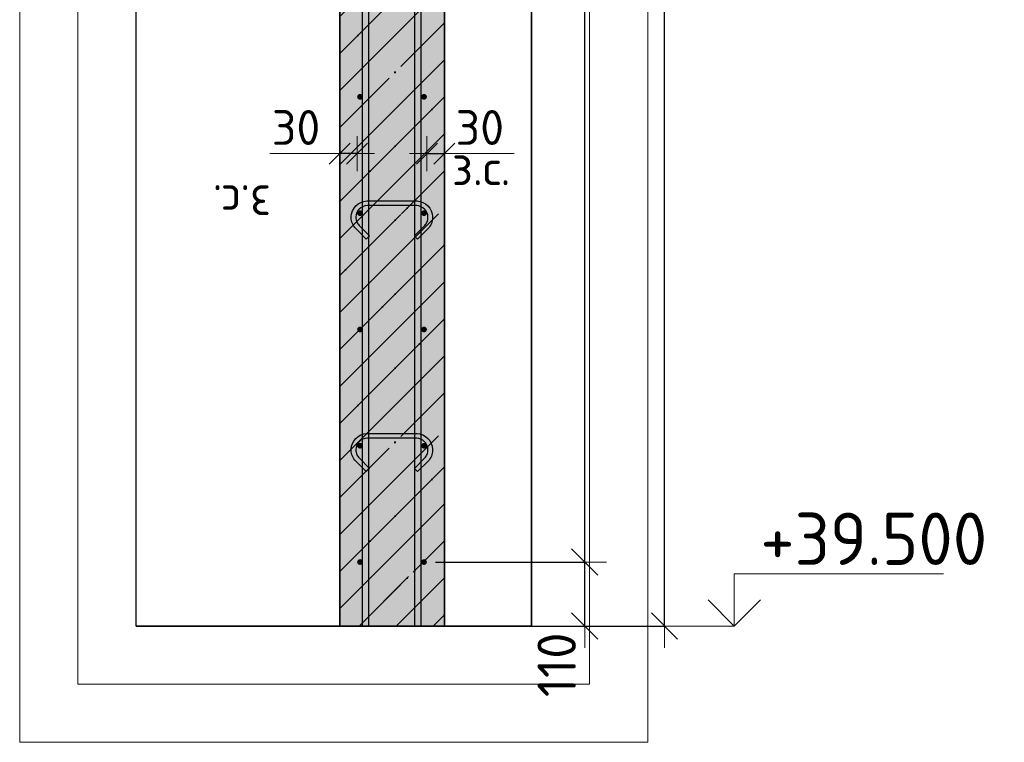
# Model space of a CAD drawing. Header units: millimetres. Extents: x 6386 to 94758, y 48049 to 71352.
# Tile 34 of 38: x 93065 to 94758, y 48137 to 49380. Entities that reach past the tile are written whole.
import ezdxf

# ---------------------------------------------------------------- set-up
doc = ezdxf.new("R2010")
doc.units = ezdxf.units.MM
doc.header["$PDMODE"] = 65
doc.linetypes.add('______11', pattern=[150, 120, -15, 0, -15])
doc.linetypes.add('______5', pattern=[330, 240, -30, 30, -30])
for name, color, linetype, lineweight in [('Standard', 7, 'Continuous', 25), ('Арм.стержн. вертикальными 1', 22, 'Continuous', 35), ('Арм.стержн.горизонт. 1', 180, 'Continuous', 35), ('Высотная отметки_ общее', 7, 'Continuous', 13), ('Размерная линия_ общее', 7, 'Continuous', 13), ('Размерная линия_ общее_1', 7, 'Continuous', 13)]:
    doc.layers.add(name, color=color, linetype=linetype, lineweight=lineweight)
doc.layers.add('Арм.стержн.Стяжки', color=7, linetype='Continuous', lineweight=35, true_color=0x501e0f)
doc.styles.add('ISOCPEUR', font='ISOCPEUR')
doc.dimstyles.new('DIMSTYLE_13', dxfattribs={"dimtxt": 60, "dimasz": 60, "dimexe": 0, "dimexo": 0.001, "dimgap": 30, "dimtad": 2, "dimdec": 0, "dimrnd": 5, "dimzin": 12, "dimdsep": 46, "dimtxsty": 'ISOCPEUR', "dimblk1": 'ALL_ML_STRICH', "dimblk2": 'ALL_ML_STRICH', "dimsah": 1, "dimcen": 0, "dimse1": 1, "dimse2": 1, "dimclrd": 7, "dimclre": 256, "dimclrt": 7, "dimadec": 0, "dimazin": 0, "dimtfac": 1, "dimtdec": 0, "dimtix": 1, "dimtmove": 2, "dimatfit": 3, "dimfxl": 0, "dimtvp": 1.2, "dimtzin": 0, "dimlwd": 0, "dimlwe": -3, "dimarcsym": 0})
doc.dimstyles.new('DIMSTYLE_3', dxfattribs={"dimtxt": 66, "dimasz": 75, "dimexe": 0, "dimexo": 0, "dimgap": 33, "dimtad": 2, "dimdec": 0, "dimrnd": 5, "dimzin": 12, "dimdsep": 46, "dimtxsty": 'ISOCPEUR', "dimblk1": 'ALL_ML_STRICH', "dimblk2": 'ALL_ML_STRICH', "dimsah": 1, "dimcen": 0, "dimclrd": 7, "dimclre": 256, "dimclrt": 7, "dimadec": 0, "dimazin": 0, "dimtfac": 1, "dimtdec": 0, "dimtix": 1, "dimtmove": 2, "dimatfit": 3, "dimfxl": 0, "dimtvp": 1.2, "dimtzin": 0, "dimlwd": 0, "dimlwe": -3, "dimarcsym": 0})
doc.dimstyles.new('DIMSTYLE_7', dxfattribs={"dimtxt": 66, "dimasz": 75, "dimexe": 0, "dimexo": 0, "dimgap": 33, "dimtad": 2, "dimdec": 0, "dimrnd": 5, "dimzin": 12, "dimdsep": 46, "dimtxsty": 'ISOCPEUR', "dimblk1": 'ALL_ML_STRICH', "dimblk2": 'ALL_ML_STRICH', "dimsah": 1, "dimcen": 0, "dimclrd": 7, "dimclre": 256, "dimclrt": 7, "dimadec": 0, "dimazin": 0, "dimtfac": 1, "dimtdec": 0, "dimtix": 1, "dimtmove": 2, "dimatfit": 3, "dimfxl": 0, "dimtzin": 0, "dimlwd": 0, "dimlwe": -3, "dimarcsym": 0})

# ---------------------------------------------------------------- blocks, each defined once
blk = doc.blocks.new('ALL_ML_STRICH')
at = {"color": 0, "linetype": 'ByBlock', "lineweight": -2}
for p, q in [((0, -0.5), (0, 0.5)), ((-0.3, -0.3), (0.3, 0.3)), ((-1, 0), (0.5, 0))]:
    blk.add_line(p, q, dxfattribs=at)
blk = doc.blocks.new('*D97')
at = {"layer": 'DEFPOINTS', "color": 7, "linetype": 'Continuous', "lineweight": 13, "transparency": 33554687}
for p in [(93764.8, 49149.4), (93764.8, 49140.7), (93794.8, 49140.7)]:
    blk.add_point(p, dxfattribs=at)
at = {"layer": 'Размерная линия_ общее_1', "color": 7, "linetype": 'Continuous', "lineweight": -2, "transparency": 33554687}
blk.add_line((93764.8, 49149.4), (93794.8, 49149.4), dxfattribs=at)
at = {"layer": 'Размерная линия_ общее_1', "color": 7, "linetype": 'Continuous', "lineweight": 13, "transparency": 33554687, "xscale": 60, "yscale": 60, "zscale": 60, "rotation": 180}
blk.add_blockref('ALL_ML_STRICH', (93764.8, 49149.4), dxfattribs=at)
at = {"layer": 'Размерная линия_ общее_1', "color": 7, "linetype": 'Continuous', "lineweight": 13, "transparency": 33554687, "xscale": 60, "yscale": 60, "zscale": 60}
blk.add_blockref('ALL_ML_STRICH', (93794.8, 49149.4), dxfattribs=at)
at = {"layer": 'Размерная линия_ общее_1', "color": 7, "linetype": 'Continuous', "lineweight": 13, "transparency": 33554687, "insert": (93855.8, 49194.4), "char_height": 60, "width": 120, "attachment_point": 5, "style": 'ISOCPEUR'}
blk.add_mtext('\\A1;{30}', dxfattribs=at)
at = {"layer": 'Размерная линия_ общее_1', "color": 7, "linetype": 'Continuous', "lineweight": 13, "transparency": 33554687, "insert": (93807.8, 49155.2), "char_height": 60, "width": 3, "attachment_point": 1, "line_spacing_factor": 0.60241, "style": 'ISOCPEUR'}
blk.add_mtext('з.с.', dxfattribs=at)
blk = doc.blocks.new('*D98')
at = {"layer": 'DEFPOINTS', "color": 7, "linetype": 'Continuous', "lineweight": 13, "transparency": 33554687}
for p in [(93614.8, 49140.7), (93644.8, 49149.4), (93644.8, 49140.7)]:
    blk.add_point(p, dxfattribs=at)
at = {"layer": 'Размерная линия_ общее_1', "color": 7, "linetype": 'Continuous', "lineweight": -2, "transparency": 33554687}
blk.add_line((93644.8, 49149.4), (93614.8, 49149.4), dxfattribs=at)
at = {"layer": 'Размерная линия_ общее_1', "color": 7, "linetype": 'Continuous', "lineweight": 13, "transparency": 33554687, "xscale": 60, "yscale": 60, "zscale": 60}
for p, rotation in [((93644.8, 49149.4), 360), ((93614.8, 49149.4), 180)]:
    blk.add_blockref('ALL_ML_STRICH', p, dxfattribs=dict(at, rotation=rotation))
at = {"layer": 'Размерная линия_ общее_1', "color": 7, "linetype": 'Continuous', "lineweight": 13, "transparency": 33554687, "insert": (93539.8, 49194.4), "char_height": 60, "width": 120, "attachment_point": 5, "style": 'ISOCPEUR'}
blk.add_mtext('\\A1;{30}', dxfattribs=at)
at = {"layer": 'Размерная линия_ общее_1', "color": 7, "linetype": 'Continuous', "lineweight": 13, "transparency": 33554687, "insert": (93496.8, 49035.2), "char_height": 60, "width": 3, "attachment_point": 1, "rotation": 180, "line_spacing_factor": 0.60241, "style": 'ISOCPEUR'}
blk.add_mtext('з.с.', dxfattribs=at)
blk = doc.blocks.new('*D234')
at = {"layer": 'DEFPOINTS', "color": 7, "linetype": 'Continuous', "lineweight": 13, "transparency": 33554687}
for p in [(93759.8, 48447.1), (93794.8, 48337.1), (94036.2, 48337.1)]:
    blk.add_point(p, dxfattribs=at)
at = {"layer": 'Размерная линия_ общее', "color": 253, "linetype": 'Continuous', "lineweight": -2, "true_color": 0xa0a0a0, "transparency": 33554687}
for p, q in [((93779.8, 48447.1), (94036.2, 48447.1)), ((93814.8, 48337.1), (94036.2, 48337.1))]:
    blk.add_line(p, q, dxfattribs=at)
at = {"layer": 'Размерная линия_ общее', "color": 7, "linetype": 'Continuous', "lineweight": -2, "transparency": 33554687}
blk.add_line((94036.2, 48337.1), (94036.2, 48447.1), dxfattribs=at)
at = {"layer": 'Размерная линия_ общее', "color": 7, "linetype": 'Continuous', "lineweight": 13, "transparency": 33554687, "xscale": 75, "yscale": 75, "zscale": 75}
for p, rotation in [((94036.2, 48447.1), 90), ((94036.2, 48337.1), 270)]:
    blk.add_blockref('ALL_ML_STRICH', p, dxfattribs=dict(at, rotation=rotation))
at = {"layer": 'Размерная линия_ общее', "color": 7, "linetype": 'Continuous', "lineweight": 13, "transparency": 33554687, "insert": (93987.9, 48270.3), "char_height": 66, "width": 198, "attachment_point": 5, "rotation": 90, "style": 'ISOCPEUR'}
blk.add_mtext('\\A1;{110}', dxfattribs=at)
blk = doc.blocks.new('*D235')
at = {"layer": 'DEFPOINTS', "color": 7, "linetype": 'Continuous', "lineweight": 13, "transparency": 33554687}
for p in [(93759.8, 52647.1), (93759.8, 48447.1), (94036.2, 48447.1)]:
    blk.add_point(p, dxfattribs=at)
at = {"layer": 'Размерная линия_ общее', "color": 253, "linetype": 'Continuous', "lineweight": -2, "true_color": 0xa0a0a0, "transparency": 33554687}
for p, q in [((93779.8, 52647.1), (94036.2, 52647.1)), ((93779.8, 48447.1), (94036.2, 48447.1))]:
    blk.add_line(p, q, dxfattribs=at)
at = {"layer": 'Размерная линия_ общее', "color": 7, "linetype": 'Continuous', "lineweight": -2, "transparency": 33554687}
blk.add_line((94036.2, 48447.1), (94036.2, 52647.1), dxfattribs=at)
at = {"layer": 'Размерная линия_ общее', "color": 7, "linetype": 'Continuous', "lineweight": 13, "transparency": 33554687, "xscale": 75, "yscale": 75, "zscale": 75}
for p, rotation in [((94036.2, 52647.1), 90), ((94036.2, 48447.1), 270)]:
    blk.add_blockref('ALL_ML_STRICH', p, dxfattribs=dict(at, rotation=rotation))
at = {"layer": 'Размерная линия_ общее', "color": 7, "linetype": 'Continuous', "lineweight": 13, "transparency": 33554687, "insert": (93955.2, 50322.1), "char_height": 66, "width": 3.3, "attachment_point": 1, "rotation": 90, "line_spacing_factor": 0.60241, "style": 'ISOCPEUR'}
blk.add_mtext('\\W0.91;21х200=4200', dxfattribs=at)
blk = doc.blocks.new('*D237')
at = {"layer": 'DEFPOINTS', "color": 7, "linetype": 'Continuous', "lineweight": 13, "transparency": 33554687}
for p in [(93794.8, 52737.1), (93794.8, 48337.1), (94173.2, 48337.1)]:
    blk.add_point(p, dxfattribs=at)
at = {"layer": 'Размерная линия_ общее', "color": 253, "linetype": 'Continuous', "lineweight": -2, "true_color": 0xa0a0a0, "transparency": 33554687}
for p, q in [((93814.8, 52737.1), (94173.2, 52737.1)), ((93814.8, 48337.1), (94173.2, 48337.1))]:
    blk.add_line(p, q, dxfattribs=at)
at = {"layer": 'Размерная линия_ общее', "color": 7, "linetype": 'Continuous', "lineweight": -2, "transparency": 33554687}
blk.add_line((94173.2, 48337.1), (94173.2, 52737.1), dxfattribs=at)
at = {"layer": 'Размерная линия_ общее', "color": 7, "linetype": 'Continuous', "lineweight": 13, "transparency": 33554687, "xscale": 75, "yscale": 75, "zscale": 75}
for p, rotation in [((94173.2, 52737.1), 90), ((94173.2, 48337.1), 270)]:
    blk.add_blockref('ALL_ML_STRICH', p, dxfattribs=dict(at, rotation=rotation))
at = {"layer": 'Размерная линия_ общее', "color": 7, "linetype": 'Continuous', "lineweight": 13, "transparency": 33554687, "insert": (94125.2, 50533.8), "char_height": 66, "width": 264, "attachment_point": 5, "rotation": 90, "style": 'ISOCPEUR'}
blk.add_mtext('\\A1;{4400}', dxfattribs=at)
blk = doc.blocks.new('COMPLEX_ELEVATIONDIM_10')
at = {"layer": 'Высотная отметки_ общее', "color": 7, "linetype": 'Continuous', "lineweight": 13, "transparency": 33554687}
for p, q in [((94293.2, 48337.1), (94293.2, 48427.1)), ((94293.2, 48427.1), (94653.2, 48427.1)), ((94293.2, 48337.1), (94248.2, 48382.1)), ((94293.2, 48337.1), (94338.2, 48382.1)), ((94293.2, 48337.1), (94293.2, 48337.1)), ((94293.2, 48337.1), (94293.2, 48337.1)), ((94293.2, 48337.1), (94293.2, 48337.1)), ((94293.2, 48337.1), (94293.2, 48337.1))]:
    blk.add_line(p, q, dxfattribs=at)
blk.add_lwpolyline([(94293.2, 48337.1), (94233.2, 48337.1), (94233.2, 48337.1), (94187, 48337.1)], dxfattribs=at)
at = {"layer": 'Высотная отметки_ общее', "color": 7, "linetype": 'Continuous', "lineweight": 13, "transparency": 33554687, "insert": (94338.2, 48442.1), "char_height": 90, "width": 447.716, "attachment_point": 7, "style": 'ISOCPEUR'}
blk.add_mtext('\\W0.96;+39.500', dxfattribs=at)

msp = doc.modelspace()

# ---------------------------------------------------------------- hatches: boundary and pattern name
at = {"layer": 'Standard', "linetype": 'Continuous', "lineweight": 35, "transparency": 33554687}
h = msp.add_hatch(dxfattribs=at)
h.set_pattern_fill('__________541', scale=30, angle=135, style=0, pattern_type=2)
h.set_pattern_definition([(225, (0, 0), (63.63961, -63.63961), [120, -15, 0, -15]), (225, (31.82, -31.82), (63.63961, -63.63961), [240, -30, 30, -30])])
h.paths.add_polyline_path([(93794.8, 52737.1), (93614.8, 52737.1), (93614.8, 48337.1), (93794.8, 48337.1)], flags=0)
at = {"layer": 'Standard', "linetype": 'Continuous', "lineweight": 35, "true_color": 0xc7c7c7, "transparency": 33554687}
msp.add_hatch(color=9, dxfattribs=at).paths.add_polyline_path([(93794.8, 52737.1), (93614.8, 52737.1), (93614.8, 48337.1), (93794.8, 48337.1)])
at = {"layer": 'Арм.стержн.горизонт. 1', "linetype": 'Continuous', "lineweight": 50, "transparency": 33554687}
for points in [[(93654.8, 49247.1), (93654.4, 49249), (93653.3, 49250.6), (93651.7, 49251.7), (93649.8, 49252.1), (93647.9, 49251.7), (93646.2, 49250.6), (93645.2, 49249), (93644.8, 49247.1), (93645.2, 49245.2), (93646.2, 49243.6), (93647.9, 49242.5), (93649.8, 49242.1), (93651.7, 49242.5), (93653.3, 49243.6), (93654.4, 49245.2)], [(93764.8, 49247.1), (93764.4, 49249), (93763.3, 49250.6), (93761.7, 49251.7), (93759.8, 49252.1), (93757.9, 49251.7), (93756.2, 49250.6), (93755.2, 49249), (93754.8, 49247.1), (93755.2, 49245.2), (93756.2, 49243.6), (93757.9, 49242.5), (93759.8, 49242.1), (93761.7, 49242.5), (93763.3, 49243.6), (93764.4, 49245.2)], [(93654.8, 49047.1), (93654.4, 49049), (93653.3, 49050.6), (93651.7, 49051.7), (93649.8, 49052.1), (93647.9, 49051.7), (93646.2, 49050.6), (93645.2, 49049), (93644.8, 49047.1), (93645.2, 49045.2), (93646.2, 49043.6), (93647.9, 49042.5), (93649.8, 49042.1), (93651.7, 49042.5), (93653.3, 49043.6), (93654.4, 49045.2)], [(93764.8, 49047.1), (93764.4, 49049), (93763.3, 49050.6), (93761.7, 49051.7), (93759.8, 49052.1), (93757.9, 49051.7), (93756.2, 49050.6), (93755.2, 49049), (93754.8, 49047.1), (93755.2, 49045.2), (93756.2, 49043.6), (93757.9, 49042.5), (93759.8, 49042.1), (93761.7, 49042.5), (93763.3, 49043.6), (93764.4, 49045.2)], [(93654.8, 48847.1), (93654.4, 48849), (93653.3, 48850.6), (93651.7, 48851.7), (93649.8, 48852.1), (93647.9, 48851.7), (93646.2, 48850.6), (93645.2, 48849), (93644.8, 48847.1), (93645.2, 48845.2), (93646.2, 48843.6), (93647.9, 48842.5), (93649.8, 48842.1), (93651.7, 48842.5), (93653.3, 48843.6), (93654.4, 48845.2)], [(93764.8, 48847.1), (93764.4, 48849), (93763.3, 48850.6), (93761.7, 48851.7), (93759.8, 48852.1), (93757.9, 48851.7), (93756.2, 48850.6), (93755.2, 48849), (93754.8, 48847.1), (93755.2, 48845.2), (93756.2, 48843.6), (93757.9, 48842.5), (93759.8, 48842.1), (93761.7, 48842.5), (93763.3, 48843.6), (93764.4, 48845.2)], [(93654.8, 48647.1), (93654.4, 48649), (93653.3, 48650.6), (93651.7, 48651.7), (93649.8, 48652.1), (93647.9, 48651.7), (93646.2, 48650.6), (93645.2, 48649), (93644.8, 48647.1), (93645.2, 48645.2), (93646.2, 48643.6), (93647.9, 48642.5), (93649.8, 48642.1), (93651.7, 48642.5), (93653.3, 48643.6), (93654.4, 48645.2)], [(93764.8, 48647.1), (93764.4, 48649), (93763.3, 48650.6), (93761.7, 48651.7), (93759.8, 48652.1), (93757.9, 48651.7), (93756.2, 48650.6), (93755.2, 48649), (93754.8, 48647.1), (93755.2, 48645.2), (93756.2, 48643.6), (93757.9, 48642.5), (93759.8, 48642.1), (93761.7, 48642.5), (93763.3, 48643.6), (93764.4, 48645.2)], [(93654.8, 48447.1), (93654.4, 48449), (93653.3, 48450.6), (93651.7, 48451.7), (93649.8, 48452.1), (93647.9, 48451.7), (93646.2, 48450.6), (93645.2, 48449), (93644.8, 48447.1), (93645.2, 48445.2), (93646.2, 48443.6), (93647.9, 48442.5), (93649.8, 48442.1), (93651.7, 48442.5), (93653.3, 48443.6), (93654.4, 48445.2)], [(93764.8, 48447.1), (93764.4, 48449), (93763.3, 48450.6), (93761.7, 48451.7), (93759.8, 48452.1), (93757.9, 48451.7), (93756.2, 48450.6), (93755.2, 48449), (93754.8, 48447.1), (93755.2, 48445.2), (93756.2, 48443.6), (93757.9, 48442.5), (93759.8, 48442.1), (93761.7, 48442.5), (93763.3, 48443.6), (93764.4, 48445.2)]]:
    msp.add_hatch(color=4, dxfattribs=at).paths.add_polyline_path(points)

# ---------------------------------------------------------------- linework, layer by layer
at = {"layer": 'Standard', "color": 52, "linetype": 'Continuous', "lineweight": 13, "transparency": 33554687}
for p, q in [((93264.6, 48337.1), (93264.6, 53042.4)), ((93264.6, 48337.1), (93264.6, 53042.4)), ((93944.6, 48337.1), (93944.6, 53042.4)), ((93944.6, 53042.4), (93944.6, 48337.1)), ((93264.6, 48337.1), (93944.6, 48337.1)), ((93944.6, 48337.1), (93264.6, 48337.1))]:
    msp.add_line(p, q, dxfattribs=at)
at = {"layer": 'Standard', "color": 52, "linetype": 'Continuous', "lineweight": -3, "transparency": 33554687}
for p, q in [((93264.6, 48337.1), (93264.6, 53042.4)), ((93264.6, 48337.1), (93264.6, 53042.4)), ((93944.6, 48337.1), (93944.6, 53042.4)), ((93944.6, 53042.4), (93944.6, 48337.1)), ((93264.6, 48337.1), (93944.6, 48337.1)), ((93944.6, 48337.1), (93264.6, 48337.1))]:
    msp.add_line(p, q, dxfattribs=at)
at = {"layer": 'Standard', "color": 7, "linetype": 'Continuous', "lineweight": 35, "transparency": 33554687}
for p, q in [((93614.8, 52737.1), (93614.8, 48337.1)), ((93614.8, 52737.1), (93614.8, 48337.1)), ((93794.8, 48337.1), (93794.8, 52737.1)), ((93794.8, 48337.1), (93794.8, 52737.1)), ((93614.8, 48337.1), (93794.8, 48337.1)), ((93614.8, 48337.1), (93794.8, 48337.1))]:
    msp.add_line(p, q, dxfattribs=at)
at = {"layer": 'Standard', "color": 253, "linetype": '______11', "lineweight": 35, "true_color": 0xababab, "transparency": 33554687}
for p, q in [((93614.8, 49321.6), (93794.8, 49501.6)), ((93614.8, 49194.3), (93794.8, 49374.3)), ((93614.8, 49067), (93794.8, 49247)), ((93614.8, 48939.8), (93794.8, 49119.8)), ((93614.8, 48812.5), (93794.8, 48992.5)), ((93614.8, 48685.2), (93794.8, 48865.2)), ((93614.8, 48557.9), (93794.8, 48737.9)), ((93614.8, 48430.7), (93794.8, 48610.7)), ((93648.5, 48337.1), (93794.8, 48483.4)), ((93775.8, 48337.1), (93794.8, 48356.1))]:
    msp.add_line(p, q, dxfattribs=at)
at = {"layer": 'Standard', "color": 253, "linetype": '______5', "lineweight": 35, "true_color": 0xababab, "transparency": 33554687}
for p, q in [((93614.8, 49258), (93794.8, 49438)), ((93614.8, 49130.7), (93794.8, 49310.7)), ((93614.8, 49003.4), (93794.8, 49183.4)), ((93614.8, 48876.1), (93794.8, 49056.1)), ((93614.8, 48748.9), (93794.8, 48928.8)), ((93614.8, 48621.6), (93794.8, 48801.6)), ((93614.8, 48494.3), (93794.8, 48674.3)), ((93614.8, 48367), (93794.8, 48547)), ((93712.1, 48337.1), (93794.8, 48419.7))]:
    msp.add_line(p, q, dxfattribs=at)
at = {"layer": 'Standard', "color": 7, "linetype": 'Continuous', "lineweight": 13, "transparency": 33554687}
for p, q in [((93614.8, 49149.4), (93494.8, 49149.4)), ((93794.8, 49149.4), (93914.8, 49149.4))]:
    msp.add_line(p, q, dxfattribs=at)
for points in [[(93064.6, 48137.1), (94144.6, 48137.1), (94144.6, 53242.4), (93064.6, 53242.4), (93064.6, 48137.1)], [(93164.6, 48237.1), (94044.6, 48237.1), (94044.6, 53142.4), (93164.6, 53142.4), (93164.6, 48237.1)]]:
    msp.add_lwpolyline(points, dxfattribs=at)
at = {"layer": 'Арм.стержн. вертикальными 1', "color": 4, "linetype": 'Continuous', "lineweight": 25, "transparency": 33554687}
for points in [[(93744.3, 48337.1), (93744.3, 52858), (93743.6, 52862.6), (93742.1, 52867.1), (93739.8, 52871.3), (93736.9, 52874.7), (93733.5, 52877.6), (93729.3, 52879.9), (93724.7, 52881.5), (93720.2, 52882.1), (93444.3, 52882.1), (93444.3, 52892.1), (93720.9, 52892.1), (93727, 52891.2), (93733.4, 52889.1), (93739.2, 52885.9), (93744, 52881.8), (93748, 52877), (93751.3, 52871.2), (93753.4, 52864.8), (93754.3, 52858.7), (93754.3, 48337.1), (93744.3, 48337.1)], [(93654.3, 48337.1), (93654.3, 52778), (93653.6, 52782.6), (93652.1, 52787.1), (93649.8, 52791.3), (93646.9, 52794.7), (93643.5, 52797.6), (93639.3, 52799.9), (93634.7, 52801.5), (93630.2, 52802.1), (93274.3, 52802.1), (93274.3, 52812.1), (93630.9, 52812.1), (93637, 52811.2), (93643.4, 52809.1), (93649.2, 52805.9), (93654, 52801.8), (93658, 52797), (93661.3, 52791.2), (93663.4, 52784.8), (93664.3, 52778.7), (93664.3, 48337.1), (93654.3, 48337.1)]]:
    msp.add_lwpolyline(points, dxfattribs=at)
at = {"layer": 'Арм.стержн.горизонт. 1', "color": 52, "linetype": 'Continuous', "lineweight": 25, "transparency": 33554687}
for p, q in [((93614.8, 48337.1), (93614.8, 48337.1)), ((93794.8, 48337.1), (93794.8, 48337.1))]:
    msp.add_line(p, q, dxfattribs=at)
at = {"layer": 'Арм.стержн.Стяжки', "color": 40, "linetype": 'Continuous', "lineweight": 25, "transparency": 33554687}
for points in [[(93660.4, 49002.6), (93642.3, 49020.6), (93640.7, 49022.5), (93639.1, 49024.6), (93637.8, 49026.9), (93636.7, 49029.2), (93635.9, 49031.7), (93635.2, 49034.2), (93634.8, 49036.8), (93634.6, 49039.3), (93634.6, 49041.3), (93635.3, 49046.2), (93637, 49051.2), (93639.6, 49055.9), (93642.8, 49059.8), (93646.6, 49063), (93651.3, 49065.6), (93656.4, 49067.3), (93661.3, 49068), (93747.9, 49068), (93752.8, 49067.3), (93757.9, 49065.6), (93762.6, 49063), (93766.4, 49059.8), (93769.6, 49055.9), (93772.2, 49051.2), (93773.9, 49046.2), (93774.6, 49041.3), (93774.6, 49039.3), (93774.4, 49036.8), (93774, 49034.2), (93773.3, 49031.7), (93772.5, 49029.2), (93771.4, 49026.9), (93770.1, 49024.6), (93768.5, 49022.5), (93766.9, 49020.6), (93748.8, 49002.6), (93743.2, 49008.2), (93761, 49026.1), (93762.2, 49027.5), (93763.3, 49029), (93764.3, 49030.6), (93765.1, 49032.3), (93765.7, 49034), (93766.2, 49035.8), (93766.5, 49037.7), (93766.6, 49039.6), (93766.6, 49040.7), (93766.1, 49044.3), (93764.9, 49048), (93763, 49051.4), (93760.7, 49054.1), (93758, 49056.4), (93754.6, 49058.2), (93751, 49059.4), (93747.4, 49060), (93661.8, 49060), (93658.2, 49059.4), (93654.6, 49058.2), (93651.2, 49056.4), (93648.5, 49054.1), (93646.2, 49051.4), (93644.3, 49048), (93643.1, 49044.3), (93642.6, 49040.7), (93642.6, 49039.6), (93642.7, 49037.7), (93643, 49035.8), (93643.5, 49034), (93644.1, 49032.3), (93644.9, 49030.6), (93645.9, 49029), (93647, 49027.5), (93648.2, 49026.1), (93666, 49008.2), (93660.4, 49002.6)], [(93660.4, 48602.6), (93642.3, 48620.6), (93640.7, 48622.5), (93639.1, 48624.6), (93637.8, 48626.9), (93636.7, 48629.2), (93635.9, 48631.7), (93635.2, 48634.2), (93634.8, 48636.8), (93634.6, 48639.3), (93634.6, 48641.3), (93635.3, 48646.2), (93637, 48651.2), (93639.6, 48655.9), (93642.8, 48659.8), (93646.6, 48663), (93651.3, 48665.6), (93656.4, 48667.3), (93661.3, 48668), (93747.9, 48668), (93752.8, 48667.3), (93757.9, 48665.6), (93762.6, 48663), (93766.4, 48659.8), (93769.6, 48655.9), (93772.2, 48651.2), (93773.9, 48646.2), (93774.6, 48641.3), (93774.6, 48639.3), (93774.4, 48636.8), (93774, 48634.2), (93773.3, 48631.7), (93772.5, 48629.2), (93771.4, 48626.9), (93770.1, 48624.6), (93768.5, 48622.5), (93766.9, 48620.6), (93748.8, 48602.6), (93743.2, 48608.2), (93761, 48626.1), (93762.2, 48627.5), (93763.3, 48629), (93764.3, 48630.6), (93765.1, 48632.3), (93765.7, 48634), (93766.2, 48635.8), (93766.5, 48637.7), (93766.6, 48639.6), (93766.6, 48640.7), (93766.1, 48644.3), (93764.9, 48648), (93763, 48651.4), (93760.7, 48654.1), (93758, 48656.4), (93754.6, 48658.2), (93751, 48659.4), (93747.4, 48660), (93661.8, 48660), (93658.2, 48659.4), (93654.6, 48658.2), (93651.2, 48656.4), (93648.5, 48654.1), (93646.2, 48651.4), (93644.3, 48648), (93643.1, 48644.3), (93642.6, 48640.7), (93642.6, 48639.6), (93642.7, 48637.7), (93643, 48635.8), (93643.5, 48634), (93644.1, 48632.3), (93644.9, 48630.6), (93645.9, 48629), (93647, 48627.5), (93648.2, 48626.1), (93666, 48608.2), (93660.4, 48602.6)]]:
    msp.add_lwpolyline(points, dxfattribs=at)

# ---------------------------------------------------------------- block references
at = {"layer": 'Высотная отметки_ общее', "color": 7, "linetype": 'Continuous', "lineweight": 13, "transparency": 33554687}
msp.add_blockref('COMPLEX_ELEVATIONDIM_10', (0, 0), dxfattribs=at)

# ---------------------------------------------------------------- dimensions: what is measured, and where the dimension line sits
at = {"layer": 'Размерная линия_ общее', "color": 7, "linetype": 'Continuous', "lineweight": 13, "transparency": 33554687}
for base, p2, dimstyle, picture, middle in [((94173.2, 52737.1), (93814.8, 52737.1), 'DIMSTYLE_7', '*D237', (94125.2, 50533.8)), ((94036.2, 48447.1), (93779.8, 48447.1), 'DIMSTYLE_3', '*D234', (93987.9, 48270.3))]:
    dim = msp.add_linear_dim(base=base, p1=(93814.8, 48337.1), p2=p2, angle=90, dimstyle=dimstyle, override={"dimpost": '<>', "dimclrd": 7, "dimclre": 253, "dimclrt": 7, "dimlwd": 0, "dimlwe": 65533}, dxfattribs=at)
    dim.commit()
    dim.dimension.update_dxf_attribs({"geometry": picture, "text_midpoint": middle, "dimtype": 160})
dim = msp.add_linear_dim(base=(94036.2, 52647.1), p1=(93779.8, 48447.1), p2=(93779.8, 52647.1), angle=90, text='\\W0.91;21х200=4200', dimstyle='DIMSTYLE_7', override={"dimpost": '<>', "dimclrd": 7, "dimclre": 253, "dimclrt": 7, "dimlwd": 0, "dimlwe": 65533}, dxfattribs=at)
dim.commit()
dim.dimension.update_dxf_attribs({"geometry": '*D235', "text_midpoint": (94003.2, 50547.1), "dimtype": 160})
at = {"layer": 'Размерная линия_ общее_1', "color": 7, "linetype": 'Continuous', "lineweight": 13, "transparency": 33554687}
dim = msp.add_linear_dim(base=(93614.8, 49149.4), p1=(93644.8, 49140.7), p2=(93614.8, 49140.7), angle=180, text='<>\\Xз.с.', dimstyle='DIMSTYLE_13', override={"dimpost": '<>', "dimclrd": 7, "dimclre": 253, "dimclrt": 7, "dimlwd": 0, "dimlwe": 65533}, dxfattribs=at)
dim.commit()
dim.dimension.update_dxf_attribs({"geometry": '*D98', "text_midpoint": (93539.8, 49194.4), "dimtype": 160})
dim = msp.add_linear_dim(base=(93794.8, 49149.4), p1=(93764.8, 49140.7), p2=(93794.8, 49140.7), text='<>\\Xз.с.', dimstyle='DIMSTYLE_13', override={"dimpost": '<>', "dimclrd": 7, "dimclre": 253, "dimclrt": 7, "dimlwd": 0, "dimlwe": 65533}, dxfattribs=at)
dim.commit()
dim.dimension.update_dxf_attribs({"geometry": '*D97', "text_midpoint": (93855.8, 49194.4), "dimtype": 160})

doc.saveas('drawing.dxf')
